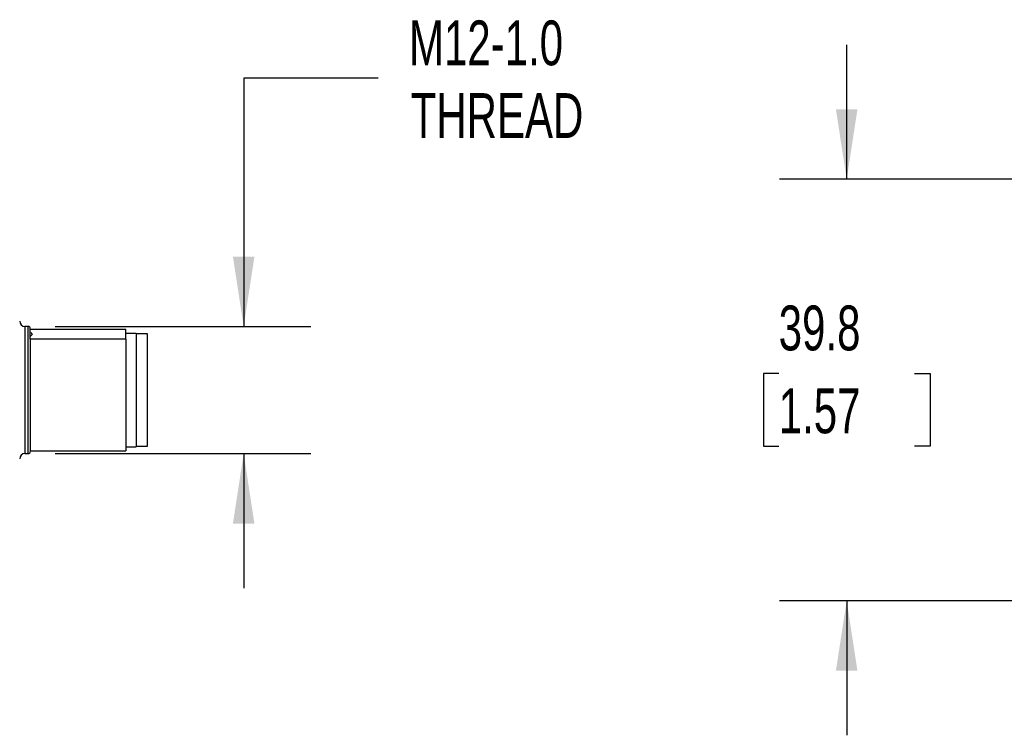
# Model space of a CAD drawing. Header units: millimetres. Extents: x 13 to 546, y 13 to 419.
# Tile 5 of 20: x 135 to 228, y 133 to 201. Entities that reach past the tile are written whole.
import ezdxf

# ---------------------------------------------------------------- set-up
doc = ezdxf.new("R2010")
doc.units = ezdxf.units.MM
doc.header["$LTSCALE"] = 2
doc.linetypes.add('SLD-Solid', pattern=[0])
doc.layers.add('DIMENSIONS', color=140, linetype='SLD-Solid', lineweight=25)
doc.styles.add('SLDTEXTSTYLE0', font='TXT', dxfattribs={"width": 0.7})
doc.dimstyles.new('SLDDIMSTYLE2', dxfattribs={"dimtxt": 4.316016, "dimasz": 6.604, "dimexe": 0, "dimexo": 0.0625, "dimgap": 1.079004, "dimtad": 0, "dimtih": 1, "dimtoh": 1, "dimrnd": 1e-09, "dimzin": 12, "dimdsep": 46, "dimtxsty": 'SLDTEXTSTYLE0', "dimsah": 1, "dimcen": 0.09, "dimadec": 0, "dimazin": 3, "dimtfac": 1, "dimtmove": 0, "dimatfit": 0, "dimfxl": 0, "dimfrac": 2, "dimtolj": 1, "dimtzin": 12, "dimarcsym": 0})

# ---------------------------------------------------------------- blocks, each defined once
blk = doc.blocks.new('_D_2')
at = {"layer": 'DIMENSIONS'}
for p, q in [((169.042, 195.235), (156.342, 195.235)), ((156.342, 195.235), (156.342, 171.801)), ((138.549, 171.801), (162.692, 171.801)), ((138.549, 159.801), (162.692, 159.801)), ((156.342, 159.801), (156.342, 147.101))]:
    blk.add_line(p, q, dxfattribs=at)
for points in [[(156.342, 171.801), (157.358, 178.405), (155.326, 178.405)], [(156.342, 159.801), (155.326, 153.197), (157.358, 153.197)]]:
    blk.add_solid(points, dxfattribs=at)
at = {"layer": 'DIMENSIONS', "char_height": 4.2333, "attachment_point": 1, "style": 'SLDTEXTSTYLE0'}
for s, insert in [('M12-1.0', (171.939, 200.692)), ('THREAD', (172.096, 193.833))]:
    blk.add_mtext(s, dxfattribs=dict(at, insert=insert))
blk = doc.blocks.new('_D_6')
at = {"layer": 'DIMENSIONS'}
for p, q in [((213.236, 185.701), (213.236, 198.401)), ((235.136, 185.701), (206.886, 185.701)), ((206.823, 167.355), (205.374, 167.355)), ((205.374, 167.355), (205.374, 160.496)), ((219.649, 167.355), (221.098, 167.355)), ((221.098, 167.355), (221.098, 160.496)), ((205.374, 160.496), (206.823, 160.496)), ((221.098, 160.496), (219.649, 160.496)), ((235.136, 145.901), (206.886, 145.901)), ((213.236, 145.901), (213.236, 133.201))]:
    blk.add_line(p, q, dxfattribs=at)
for points in [[(213.236, 185.701), (214.252, 192.305), (212.22, 192.305)], [(213.236, 145.901), (212.22, 139.297), (214.252, 139.297)]]:
    blk.add_solid(points, dxfattribs=at)
at = {"layer": 'DIMENSIONS', "char_height": 4.2333, "attachment_point": 1, "style": 'SLDTEXTSTYLE0'}
for s, insert in [('39.8', (206.823, 173.778)), ('1.57', (206.823, 165.953))]:
    blk.add_mtext(s, dxfattribs=dict(at, insert=insert))

msp = doc.modelspace()

# ---------------------------------------------------------------- linework, layer by layer
for p, q in [((136.009, 171.801), (135.709, 171.801)), ((135.709, 171.801), (135.709, 159.801)), ((136.009, 159.801), (136.009, 171.801)), ((136.209, 171.533), (145.209, 171.533)), ((145.209, 171.073), (145.209, 171.533)), ((146.209, 171.151), (145.209, 171.151)), ((145.209, 170.614), (145.209, 171.073)), ((146.209, 171.151), (146.209, 160.451)), ((147.259, 171.101), (146.209, 171.101)), ((147.259, 160.501), (147.259, 171.101)), ((136.209, 170.614), (136.209, 170.695)), ((136.209, 170.614), (136.209, 160.068)), ((145.209, 170.614), (136.209, 170.614)), ((145.209, 170.614), (145.209, 160.068)), ((135.709, 159.801), (136.009, 159.801)), ((136.209, 160.068), (145.209, 160.068)), ((145.209, 160.451), (146.209, 160.451)), ((146.209, 160.501), (147.259, 160.501))]:
    msp.add_line(p, q)
for centre, radius, start, end in [((135.709, 172.301), 0.5, 180, 270), ((136.009, 171.601), 0.2, 0, 90), ((135.709, 159.301), 0.5, 90, 180), ((136.009, 160.001), 0.2, 270, 0)]:
    msp.add_arc(centre, radius, start, end)
for points, knots in [([(136.209, 170.695), (136.209, 170.715), (136.209, 170.934), (136.209, 171.265), (136.209, 171.553), (136.209, 171.581), (136.209, 171.594)], [0, 0, 0, 0, 0.034553, 0.376747, 0.699602, 1, 1, 1, 1]), ([(136.209, 170.824), (136.209, 170.866), (136.239, 170.908), (136.314, 170.991), (136.362, 171.032), (136.409, 171.073)], [0, 0, 0, 0, 0.5, 0.5, 1, 1, 1, 1]), ([(136.409, 171.073), (136.408, 171.074), (136.373, 171.105), (136.311, 171.156), (136.271, 171.208), (136.254, 171.229)], [0, 0, 0, 0, 0.015715, 0.59473, 1, 1, 1, 1])]:
    msp.add_open_spline(points, degree=3, knots=knots)

# ---------------------------------------------------------------- dimensions: what is measured, and where the dimension line sits
at = {"layer": 'DIMENSIONS'}
dim = msp.add_linear_dim(base=(156.342, 171.801), p1=(136.009, 159.801), p2=(136.009, 171.801), angle=90, text='M12-1.0\\PTHREAD', dimstyle='SLDDIMSTYLE2', dxfattribs=at)
dim.commit()
dim.dimension.update_dxf_attribs({"geometry": '_D_2', "text_midpoint": (156.342, 195.235), "dimtype": 160})
dim = msp.add_linear_dim(base=(213.236, 145.901), p1=(237.676, 185.701), p2=(237.676, 145.901), angle=90, dimstyle='SLDDIMSTYLE2', dxfattribs=at)
dim.commit()
dim.dimension.update_dxf_attribs({"geometry": '_D_6', "text_midpoint": (213.236, 167.355), "dimtype": 160})

doc.saveas('drawing.dxf')
